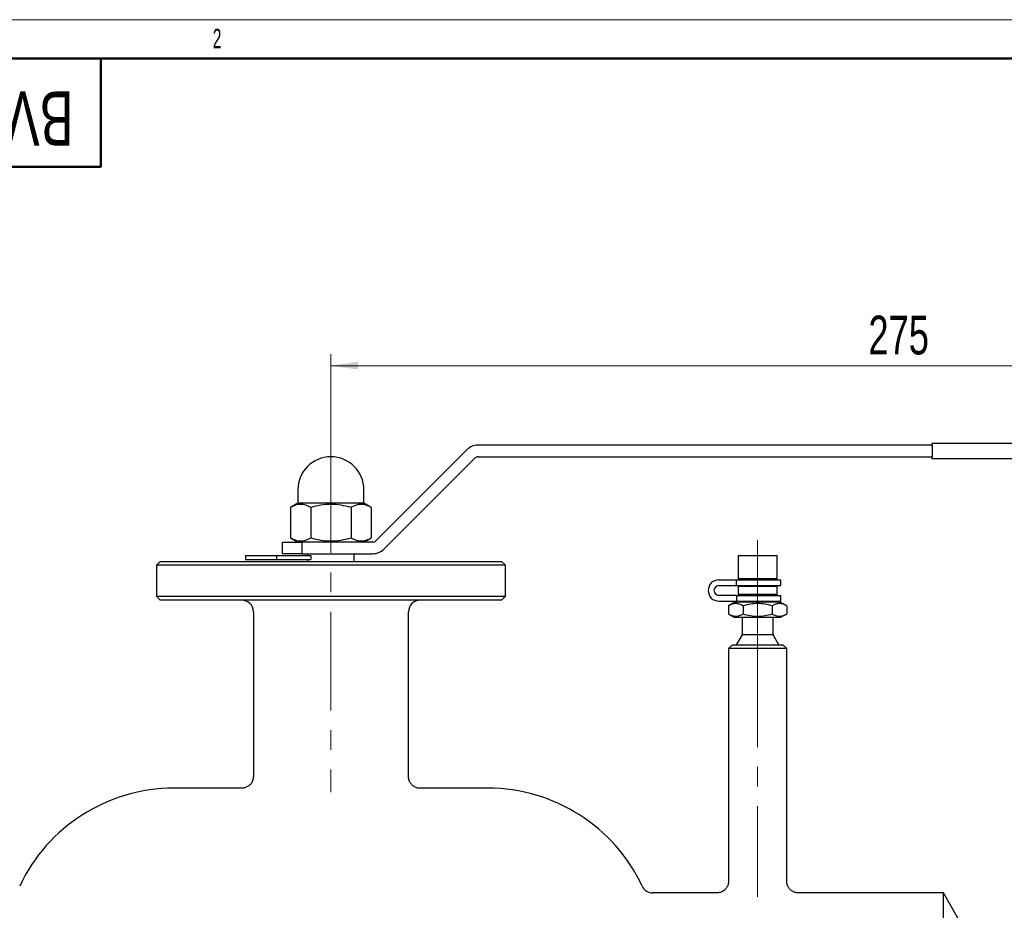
# Model space of a CAD drawing. Header units: millimetres. Extents: x 0 to 840, y 0 to 594.
# Tile 18 of 19: x 159 to 413, y 364 to 594. Entities that reach past the tile are written whole.
import ezdxf

# ---------------------------------------------------------------- set-up
doc = ezdxf.new("R2010")
doc.units = ezdxf.units.MM
doc.header["$LTSCALE"] = 2
doc.linetypes.add('CENTERX2', pattern=[20.32, 12.7, -2.54, 2.54, -2.54])
doc.layers.add('ОСНОВНОЙ', color=7, linetype='Continuous', lineweight=25)
doc.styles.add('SLDTEXTSTYLE1', font='TXT', dxfattribs={"width": 0.7})
doc.styles.add('SLDTEXTSTYLE3', font='TXT', dxfattribs={"width": 0.605})
doc.dimstyles.new('SLDDIMSTYLE1', dxfattribs={"dimtxt": 10, "dimasz": 7, "dimexe": 0, "dimexo": 0.0625, "dimgap": 2.5, "dimtad": 2, "dimrnd": 1e-09, "dimzin": 12, "dimdsep": 46, "dimtxsty": 'SLDTEXTSTYLE1', "dimsah": 1, "dimcen": 0.09, "dimadec": 0, "dimazin": 3, "dimtol": 1, "dimtfac": 1, "dimtdec": 3, "dimtofl": 0, "dimtmove": 0, "dimatfit": 3, "dimfxl": 1, "dimfrac": 2, "dimtolj": 1, "dimarcsym": 0})

# ---------------------------------------------------------------- blocks, each defined once
blk = doc.blocks.new('_D_1')
at = {"color": 7, "linetype": 'Continuous', "lineweight": 0}
for p, q in [((504.31, 484.75), (553.31, 484.75)), ((550.31, 311.75), (550.31, 484.75)), ((405.81, 311.75), (553.31, 311.75))]:
    blk.add_line(p, q, dxfattribs=at)
at = {"color": 7, "linetype": 'Continuous', "lineweight": 18}
for points in [[(550.31, 484.75), (549.31, 477.75), (551.31, 477.75)], [(550.31, 311.75), (551.31, 318.75), (549.31, 318.75)]]:
    blk.add_solid(points, dxfattribs=at)
at = {"color": 7, "linetype": 'Continuous', "lineweight": 18, "insert": (537.42, 377.75), "char_height": 10, "attachment_point": 1, "rotation": 90, "style": 'SLDTEXTSTYLE1'}
blk.add_mtext('173', dxfattribs=at)
blk = doc.blocks.new('_D_2')
at = {"color": 7, "linetype": 'Continuous', "lineweight": 0}
for p, q in [((239.31, 481.85), (239.31, 507.75)), ((514.31, 484.25), (514.31, 507.75)), ((239.31, 504.75), (514.31, 504.75))]:
    blk.add_line(p, q, dxfattribs=at)
at = {"color": 7, "linetype": 'Continuous', "lineweight": 18}
for points in [[(239.31, 504.75), (246.31, 503.75), (246.31, 505.75)], [(514.31, 504.75), (507.31, 505.75), (507.31, 503.75)]]:
    blk.add_solid(points, dxfattribs=at)
at = {"color": 7, "linetype": 'Continuous', "lineweight": 18, "insert": (377.87, 517.65), "char_height": 10, "attachment_point": 1, "style": 'SLDTEXTSTYLE1'}
blk.add_mtext('275', dxfattribs=at)

msp = doc.modelspace()

# ---------------------------------------------------------------- linework, layer by layer
at = {"color": 7, "linetype": 'Continuous', "lineweight": 18}
msp.add_line((0, 594), (840, 594), dxfattribs=at)
at = {"color": 7, "linetype": 'Continuous', "lineweight": 50}
for p, q in [((830, 584), (40, 584)), ((180, 556), (180, 584)), ((40, 556), (180, 556))]:
    msp.add_line(p, q, dxfattribs=at)
at = {"color": 7, "linetype": 'Continuous', "lineweight": 25}
for p, q in [((274.401, 483.083), (250.865, 459.548)), ((394.315, 484.255), (277.229, 484.255)), ((394.315, 484.755), (504.315, 484.755)), ((394.315, 484.255), (394.315, 484.755)), ((394.315, 484.255), (394.315, 481.255)), ((252.987, 457.426), (276.522, 480.962)), ((277.229, 481.255), (394.315, 481.255)), ((394.315, 480.755), (394.315, 481.255)), ((504.315, 480.755), (394.315, 480.755)), ((230.815, 472.755), (230.815, 469.255)), ((247.815, 469.255), (247.815, 472.755)), ((230.815, 469.255), (228.923, 468.162)), ((228.923, 468.162), (228.923, 460.347)), ((247.815, 469.255), (230.815, 469.255)), ((234.119, 468.162), (234.119, 460.347)), ((244.511, 468.162), (244.511, 460.347)), ((249.707, 468.162), (247.815, 469.255)), ((249.707, 468.162), (249.707, 460.347)), ((228.923, 460.347), (230.815, 459.255)), ((247.815, 459.255), (249.707, 460.347)), ((226.815, 456.255), (226.815, 459.255)), ((226.815, 459.255), (231.815, 459.255)), ((231.815, 459.255), (231.815, 456.255)), ((250.158, 459.255), (231.815, 459.255)), ((217.315, 455.755), (217.315, 454.755)), ((217.315, 455.755), (225.315, 455.755)), ((217.315, 454.755), (225.315, 454.755)), ((225.315, 455.755), (225.315, 454.755)), ((225.315, 455.755), (234.119, 455.755)), ((225.315, 454.755), (234.119, 454.755)), ((231.815, 456.255), (226.815, 456.255)), ((231.815, 456.255), (250.158, 456.255)), ((233.315, 456.255), (233.315, 455.755)), ((233.315, 454.755), (233.315, 454.255)), ((234.119, 455.755), (234.119, 454.755)), ((245.315, 454.255), (245.315, 456.255)), ((344.315, 455.755), (344.315, 449.755)), ((344.315, 455.755), (354.315, 455.755)), ((354.315, 449.755), (354.315, 455.755)), ((195.315, 454.255), (194.315, 453.255)), ((194.315, 453.255), (194.315, 445.255)), ((284.315, 453.255), (194.315, 453.255)), ((195.315, 454.255), (283.315, 454.255)), ((284.315, 453.255), (283.315, 454.255)), ((284.315, 445.255), (284.315, 453.255)), ((339.315, 449.505), (343.861, 449.505)), ((343.861, 448.005), (343.861, 449.505)), ((343.861, 449.505), (355.315, 449.505)), ((354.315, 449.755), (344.315, 449.755)), ((345.315, 449.755), (345.315, 449.505)), ((353.315, 449.505), (353.315, 449.755)), ((355.315, 448.005), (355.315, 449.505)), ((339.315, 448.005), (343.861, 448.005)), ((343.861, 448.005), (355.315, 448.005)), ((344.315, 447.755), (344.315, 445.755)), ((354.315, 447.755), (344.315, 447.755)), ((345.315, 448.005), (345.315, 447.755)), ((353.315, 447.755), (353.315, 448.005)), ((354.315, 445.755), (354.315, 447.755)), ((194.315, 445.255), (195.315, 444.255)), ((194.315, 445.255), (284.315, 445.255)), ((283.315, 444.255), (195.315, 444.255)), ((283.315, 444.255), (284.315, 445.255)), ((343.861, 445.505), (339.315, 445.505)), ((343.861, 445.505), (343.861, 444.005)), ((343.861, 445.505), (355.315, 445.505)), ((354.315, 445.755), (344.315, 445.755)), ((345.315, 445.755), (345.315, 445.505)), ((353.315, 445.505), (353.315, 445.755)), ((355.315, 444.005), (355.315, 445.505)), ((339.315, 444.005), (343.861, 444.005)), ((343.465, 443.755), (341.809, 442.799)), ((341.809, 442.799), (341.809, 440.711)), ((355.165, 443.755), (343.465, 443.755)), ((343.861, 444.005), (355.315, 444.005)), ((345.315, 444.005), (345.315, 443.755)), ((345.562, 442.799), (345.562, 440.711)), ((353.068, 442.799), (353.068, 440.711)), ((353.315, 443.755), (353.315, 444.005)), ((356.821, 442.799), (355.165, 443.755)), ((356.821, 442.799), (356.821, 440.711)), ((219.315, 441.255), (219.315, 398.743)), ((259.315, 398.755), (259.315, 441.255)), ((341.809, 440.711), (343.465, 439.755)), ((355.165, 439.755), (343.465, 439.755)), ((345.315, 439.755), (345.315, 435.353)), ((353.315, 435.353), (353.315, 439.755)), ((355.165, 439.755), (356.821, 440.711)), ((345.315, 435.353), (343.815, 432.755)), ((353.315, 435.353), (345.315, 435.353)), ((354.815, 432.755), (353.315, 435.353)), ((342.815, 432.755), (341.815, 431.755)), ((341.815, 431.755), (341.815, 371.749)), ((356.815, 431.755), (341.815, 431.755)), ((342.815, 432.755), (355.815, 432.755)), ((356.815, 431.755), (355.815, 432.755)), ((356.815, 371.755), (356.815, 431.755)), ((216.355, 395.755), (198.815, 395.755)), ((279.815, 395.755), (262.315, 395.755)), ((338.84, 368.755), (322.268, 368.755)), ((397.196, 368.755), (359.815, 368.755)), ((401.815, 360.755), (397.196, 368.755)), ((397.196, 311.755), (397.196, 368.755))]:
    msp.add_line(p, q, dxfattribs=at)
at = {"color": 7, "linetype": 'CENTERX2', "lineweight": 18}
for p, q in [((239.315, 481.855), (239.315, 394.755)), ((349.315, 459.755), (349.315, 439.755)), ((349.315, 439.755), (349.315, 435.353)), ((349.315, 432.755), (349.315, 435.353)), ((349.315, 431.755), (349.315, 432.755)), ((349.315, 431.755), (349.315, 367.755))]:
    msp.add_line(p, q, dxfattribs=at)
at = {"color": 7, "linetype": 'Continuous', "lineweight": 25}
for centre, radius, start, end in [((277.229, 480.255), 4, 90, 135), ((239.315, 472.755), 8.5, 0, 180), ((277.229, 480.255), 1, 90, 135), ((250.158, 460.255), 1, 270, 315), ((250.158, 460.255), 4, 270, 315), ((339.315, 446.755), 2.75, 90, 270), ((339.315, 446.755), 1.25, 90, 270), ((216.315, 441.255), 3, 0, 90), ((262.315, 441.255), 3, 90, 180), ((198.815, 351.88), 43.875, 90, 154.91262), ((279.815, 351.88), 43.875, 25.08738, 90), ((322.268, 371.755), 3, 205.08738, 270)]:
    msp.add_arc(centre, radius, start, end, dxfattribs=at)
for points, knots in [([(234.119, 468.162), (233.695, 468.407), (233.267, 468.609), (232.404, 468.889), (231.967, 468.966), (231.305, 468.966), (231.083, 468.948), (230.644, 468.874), (230.426, 468.82), (229.776, 468.61), (229.347, 468.407), (228.923, 468.162)], [0, 0, 0, 0, 0.25, 0.25, 0.5, 0.5, 0.625, 0.625, 0.75, 0.75, 1, 1, 1, 1]), ([(244.511, 468.162), (243.665, 468.407), (242.811, 468.608), (241.082, 468.889), (240.206, 468.966), (238.427, 468.966), (237.548, 468.889), (235.818, 468.608), (234.965, 468.406), (234.119, 468.162)], [0, 0, 0, 0, 0.25, 0.25, 0.5, 0.5, 0.75, 0.75, 1, 1, 1, 1]), ([(249.707, 468.162), (249.283, 468.407), (248.856, 468.609), (247.992, 468.889), (247.556, 468.966), (246.893, 468.966), (246.671, 468.948), (246.232, 468.874), (246.014, 468.82), (245.364, 468.61), (244.936, 468.407), (244.511, 468.162)], [0, 0, 0, 0, 0.25, 0.25, 0.5, 0.5, 0.625, 0.625, 0.75, 0.75, 1, 1, 1, 1]), ([(228.923, 460.347), (229.347, 460.102), (229.774, 459.901), (230.638, 459.621), (231.074, 459.544), (231.737, 459.543), (231.959, 459.562), (232.398, 459.635), (232.616, 459.69), (233.266, 459.9), (233.694, 460.102), (234.119, 460.347)], [0, 0, 0, 0, 0.25, 0.25, 0.5, 0.5, 0.625, 0.625, 0.75, 0.75, 1, 1, 1, 1]), ([(234.119, 460.347), (234.965, 460.103), (235.819, 459.901), (237.548, 459.621), (238.424, 459.544), (240.203, 459.543), (241.082, 459.621), (242.812, 459.901), (243.665, 460.103), (244.511, 460.347)], [0, 0, 0, 0, 0.25, 0.25, 0.5, 0.5, 0.75, 0.75, 1, 1, 1, 1]), ([(244.511, 460.347), (244.935, 460.102), (245.363, 459.901), (246.226, 459.621), (246.662, 459.544), (247.325, 459.543), (247.547, 459.562), (247.986, 459.635), (248.204, 459.69), (248.854, 459.9), (249.283, 460.102), (249.707, 460.347)], [0, 0, 0, 0, 0.25, 0.25, 0.5, 0.5, 0.625, 0.625, 0.75, 0.75, 1, 1, 1, 1]), ([(345.562, 442.799), (345.256, 442.976), (344.947, 443.122), (344.324, 443.324), (344.008, 443.379), (343.53, 443.38), (343.37, 443.366), (343.053, 443.313), (342.895, 443.274), (342.426, 443.122), (342.116, 442.976), (341.809, 442.799)], [0, 0, 0, 0, 0.25, 0.25, 0.5, 0.5, 0.625, 0.625, 0.75, 0.75, 1, 1, 1, 1]), ([(353.068, 442.799), (351.846, 443.152), (350.601, 443.379), (348.673, 443.38), (348.039, 443.324), (346.789, 443.121), (346.173, 442.975), (345.562, 442.799)], [0, 0, 0, 0, 0.5, 0.5, 0.75, 0.75, 1, 1, 1, 1]), ([(356.821, 442.799), (356.514, 442.976), (356.206, 443.122), (355.582, 443.324), (355.267, 443.379), (354.788, 443.38), (354.628, 443.366), (354.311, 443.313), (354.153, 443.274), (353.684, 443.122), (353.375, 442.976), (353.068, 442.799)], [0, 0, 0, 0, 0.25, 0.25, 0.5, 0.5, 0.625, 0.625, 0.75, 0.75, 1, 1, 1, 1]), ([(341.809, 440.711), (342.116, 440.534), (342.424, 440.388), (343.048, 440.186), (343.363, 440.13), (343.842, 440.13), (344.002, 440.143), (344.319, 440.196), (344.477, 440.236), (344.946, 440.387), (345.255, 440.533), (345.562, 440.711)], [0, 0, 0, 0, 0.25, 0.25, 0.5, 0.5, 0.625, 0.625, 0.75, 0.75, 1, 1, 1, 1]), ([(345.562, 440.711), (346.784, 440.358), (348.029, 440.13), (349.957, 440.13), (350.591, 440.186), (351.841, 440.388), (352.457, 440.534), (353.068, 440.711)], [0, 0, 0, 0, 0.5, 0.5, 0.75, 0.75, 1, 1, 1, 1]), ([(353.068, 440.711), (353.374, 440.534), (353.683, 440.388), (354.306, 440.186), (354.622, 440.13), (355.1, 440.13), (355.26, 440.143), (355.577, 440.196), (355.735, 440.236), (356.204, 440.387), (356.514, 440.533), (356.821, 440.711)], [0, 0, 0, 0, 0.25, 0.25, 0.5, 0.5, 0.625, 0.625, 0.75, 0.75, 1, 1, 1, 1]), ([(219.297, 398.737), (219.302, 398.689), (219.342, 398.334), (219.149, 397.675), (218.734, 396.91), (218.165, 396.357), (217.583, 396.011), (217.031, 395.828), (216.624, 395.757), (216.408, 395.761), (216.355, 395.761)], [0, 0, 0, 0, 0.0310511, 0.2302935, 0.4265011, 0.591596, 0.735282, 0.8600949, 0.9658664, 1, 1, 1, 1]), ([(262.525, 395.781), (262.36, 395.77), (262.001, 395.744), (261.371, 395.881), (260.678, 396.192), (260.015, 396.759), (259.542, 397.516), (259.307, 398.222), (259.338, 398.642), (259.346, 398.754)], [0, 0, 0, 0, 0.1003157, 0.2191477, 0.3896963, 0.5603978, 0.7431297, 0.9318706, 1, 1, 1, 1]), ([(341.781, 371.749), (341.788, 371.607), (341.812, 371.135), (341.543, 370.416), (341.07, 369.724), (340.524, 369.259), (339.979, 368.969), (339.477, 368.817), (339.101, 368.758), (338.899, 368.759), (338.84, 368.759)], [0, 0, 0, 0, 0.09095, 0.3018863, 0.4761071, 0.6264071, 0.7574774, 0.8698745, 0.9624963, 1, 1, 1, 1]), ([(360.025, 368.762), (360.024, 368.762), (359.836, 368.744), (359.467, 368.76), (358.871, 368.883), (358.2, 369.181), (357.537, 369.73), (357.05, 370.502), (356.809, 371.205), (356.841, 371.633), (356.85, 371.754)], [0, 0, 0, 0, 0.000789, 0.1160262, 0.2229726, 0.3717428, 0.5608588, 0.7385735, 0.9265104, 1, 1, 1, 1])]:
    msp.add_open_spline(points, degree=3, knots=knots, dxfattribs=at)
at = {"layer": 'ОСНОВНОЙ', "linetype": 'Continuous', "lineweight": 18}
msp.add_line((40, 584), (830, 584), dxfattribs=at)

# ---------------------------------------------------------------- texts
at = {"color": 7, "linetype": 'Continuous', "lineweight": 0, "insert": (114.354, 561.474), "char_height": 14, "attachment_point": 2, "rotation": 180, "style": 'SLDTEXTSTYLE1'}
msp.add_mtext('BVR3232P-SP-W-H', dxfattribs=at)
at = {"layer": 'ОСНОВНОЙ', "insert": (209.965, 591.647), "char_height": 5, "attachment_point": 2, "style": 'SLDTEXTSTYLE3'}
msp.add_mtext('2', dxfattribs=at)

# ---------------------------------------------------------------- dimensions: what is measured, and where the dimension line sits
at = {"color": 7, "linetype": 'Continuous', "lineweight": 18}
dim = msp.add_linear_dim(base=(514.315, 504.755), p1=(239.315, 481.855), p2=(514.315, 484.255), dimstyle='SLDDIMSTYLE1', dxfattribs=at)
dim.commit()
dim.dimension.update_dxf_attribs({"geometry": '_D_2', "text_midpoint": (389.243, 504.755), "dimtype": 160})
dim = msp.add_linear_dim(base=(550.315, 484.755), p1=(405.815, 311.755), p2=(504.315, 484.755), angle=90, dimstyle='SLDDIMSTYLE1', dxfattribs=at)
dim.commit()
dim.dimension.update_dxf_attribs({"geometry": '_D_1', "text_midpoint": (550.315, 388.055), "dimtype": 160})

doc.saveas('drawing.dxf')
